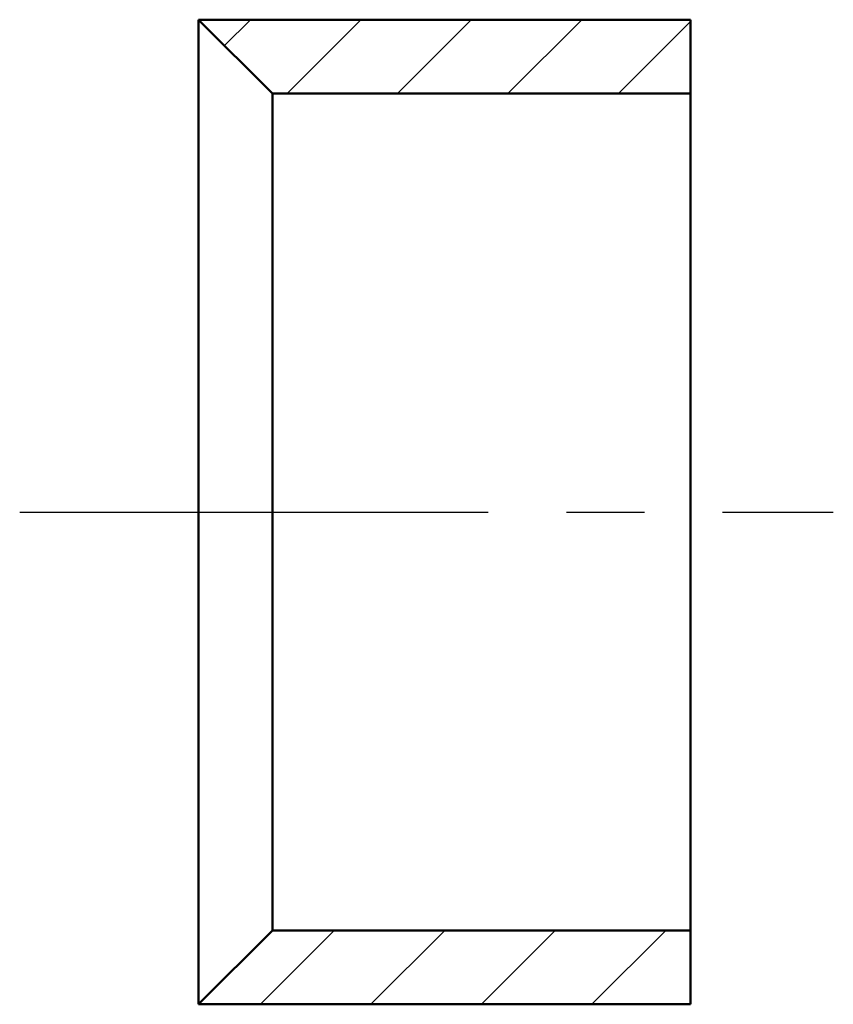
# Model space of a CAD drawing. Header units: millimetres. Extents: x 121.1 to 137.6, y 58.6 to 78.6.
import ezdxf

# ---------------------------------------------------------------- set-up
doc = ezdxf.new("R2010")
doc.units = ezdxf.units.MM
doc.linetypes.add('CENTER2', pattern=[28.575, 19.05, -3.175, 3.175, -3.175])
doc.layers.add('剖面线层', color=7, linetype='Continuous')
doc.layers.add('点画线层', color=3, linetype='CENTER2', lineweight=25)
doc.layers.add('粗实线层', color=1, linetype='Continuous', lineweight=50)

msp = doc.modelspace()

# ---------------------------------------------------------------- hatches: boundary and pattern name
at = {"layer": '剖面线层', "ltscale": 0.5}
h = msp.add_hatch(dxfattribs=at)
h.set_pattern_fill('ANSI31', scale=0.5, style=0)
h.paths.add_polyline_path([(134.729, 78.637), (124.729, 78.637), (126.229, 77.137), (134.729, 77.137)])
h.paths.add_polyline_path([(134.729, 60.137), (126.229, 60.137), (124.729, 58.637), (134.729, 58.637)])

# ---------------------------------------------------------------- linework, layer by layer
at = {"layer": '点画线层', "color": 7, "ltscale": 0.5}
msp.add_line((121.094, 68.637), (137.631, 68.637), dxfattribs=at)
at = {"layer": '粗实线层', "color": 7, "ltscale": 0.5}
for p, q in [((124.729, 78.637), (134.729, 78.637)), ((124.729, 78.637), (124.729, 58.637)), ((124.729, 78.637), (126.229, 77.137)), ((134.729, 78.637), (134.729, 58.637)), ((134.729, 77.137), (126.229, 77.137)), ((126.229, 77.137), (126.229, 60.137)), ((124.729, 58.637), (126.229, 60.137)), ((134.729, 60.137), (126.229, 60.137)), ((124.729, 58.637), (134.729, 58.637))]:
    msp.add_line(p, q, dxfattribs=at)

doc.saveas('drawing.dxf')
